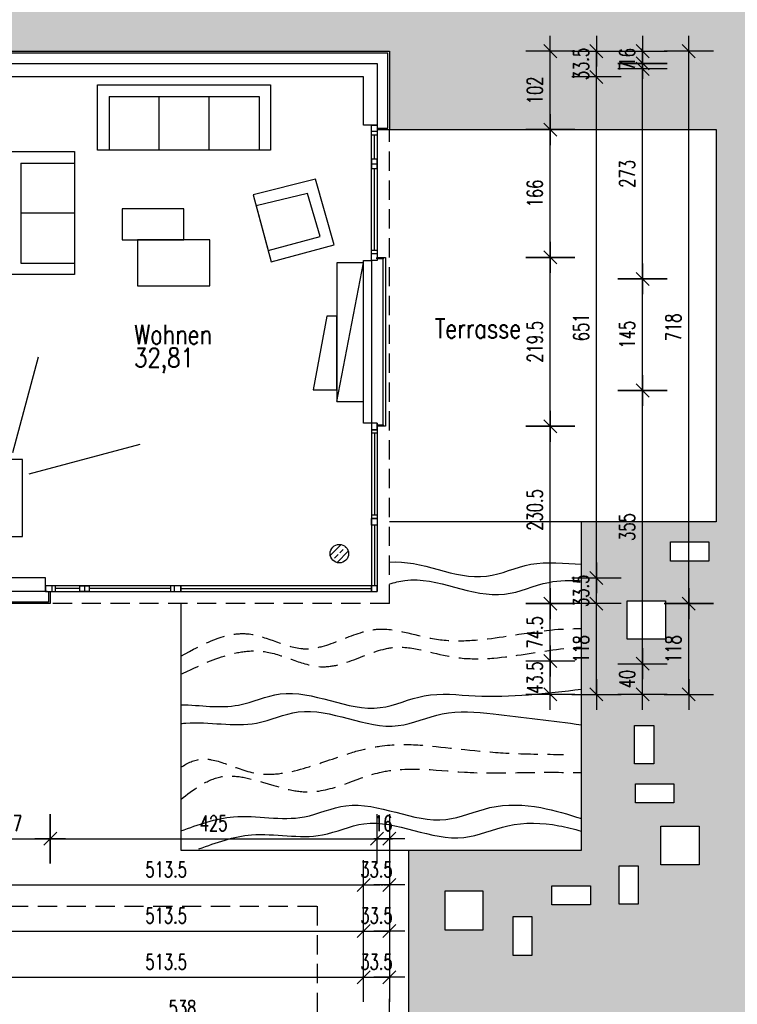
# Model space of a CAD drawing. Header units: millimetres. Extents: x -9704 to 3214, y -3659 to 2082.
# Tile 31 of 33: x 1061 to 1994, y -515 to 764. Entities that reach past the tile are written whole.
import ezdxf

# ---------------------------------------------------------------- set-up
doc = ezdxf.new("R2010")
doc.units = ezdxf.units.MM
doc.header["$LTSCALE"] = 100
doc.linetypes.add('VERDECKT', pattern=[0.0375, 0.025, -0.0125])
for name, color, linetype in [('A-Ansi-gestrich', 9, 'VERDECKT'), ('A-Ansi-Grün', 120, 'Continuous'), ('A-Einr', 171, 'Continuous'), ('A-FenTür', 2, 'Continuous'), ('A-HLS', 4, 'Continuous'), ('A-Schraffgrau', 254, 'Continuous'), ('A-Text100', 133, 'Continuous'), ('A-Wand-Beton', 53, 'Continuous'), ('A-Wand-MW', 6, 'Continuous'), ('A-Wand-VMZ', 34, 'Continuous'), ('A-Wand_Holzfassade', 41, 'Continuous'), ('A_Bem', 4, 'Continuous'), ('MASZE', 2, 'Continuous')]:
    doc.layers.add(name, color=color, linetype=linetype)
doc.styles.add('Bem100', font='romans.shx', dxfattribs={"width": 0.7})
doc.styles.add('Romans', font='Romans.shx', dxfattribs={"width": 0.7})
doc.dimstyles.new('Bem100', dxfattribs={"dimtxt": 20, "dimasz": 0.8, "dimexe": 1.25, "dimexo": 0.625, "dimgap": 10, "dimtad": 1, "dimdec": 1, "dimdsep": 46, "dimtxsty": 'Bem100', "dimblk": 'Bem100', "dimcen": 2.5, "dimse1": 1, "dimse2": 1, "dimclrd": 256, "dimadec": 0, "dimazin": 2, "dimtfac": 1, "dimtdec": 1, "dimtix": 1, "dimtmove": 2, "dimatfit": 3, "dimldrblk": 'NONE', "dimfxl": 0, "dimlwd": -1, "dimarcsym": 0})

# ---------------------------------------------------------------- blocks, each defined once
blk = doc.blocks.new('Bem100')
at = {"layer": 'MASZE', "linetype": 'Continuous'}
for p, q in [((0, -40), (0, 40)), ((-25, 0), (25, 0)), ((10.6, 10.6), (-10.6, -10.6))]:
    blk.add_line(p, q, dxfattribs=at)
blk = doc.blocks.new('*D172')
at = {"layer": 'A_Bem'}
blk.add_line((1750.8, 6.3), (1750.8, 235.2), dxfattribs=at)
at = {"layer": 'Defpoints', "color": 0}
for p in [(1536.4, 236), (1750.8, 236), (1100.5, 5.5)]:
    blk.add_point(p, dxfattribs=at)
at = {"layer": 'A_Bem', "xscale": 0.8, "yscale": 0.8, "zscale": 0.8}
for p, rotation in [((1750.8, 236), 90), ((1750.8, 5.5), 270)]:
    blk.add_blockref('Bem100', p, dxfattribs=dict(at, rotation=rotation))
at = {"layer": 'A_Bem', "color": 0, "insert": (1730.8, 127.3), "char_height": 20, "attachment_point": 5, "rotation": 90, "style": 'Bem100'}
blk.add_mtext('230.5', dxfattribs=at)
blk = doc.blocks.new('_None')
blk = doc.blocks.new('*D173')
at = {"layer": 'A_Bem'}
blk.add_line((1750.8, 236.8), (1750.8, 454.7), dxfattribs=at)
at = {"layer": 'Defpoints', "color": 0}
for p in [(1536.4, 455.5), (1750.8, 455.5), (1536.4, 236)]:
    blk.add_point(p, dxfattribs=at)
at = {"layer": 'A_Bem', "xscale": 0.8, "yscale": 0.8, "zscale": 0.8}
for p, rotation in [((1750.8, 455.5), 90), ((1750.8, 236), 270)]:
    blk.add_blockref('Bem100', p, dxfattribs=dict(at, rotation=rotation))
at = {"layer": 'A_Bem', "color": 0, "insert": (1730.8, 345.8), "char_height": 20, "attachment_point": 5, "rotation": 90, "style": 'Bem100'}
blk.add_mtext('219.5', dxfattribs=at)
blk = doc.blocks.new('*D174')
at = {"layer": 'A_Bem'}
blk.add_line((1750.8, 456.3), (1750.8, 620.7), dxfattribs=at)
at = {"layer": 'Defpoints', "color": 0}
for p in [(1541.5, 621.5), (1750.8, 621.5), (1536.4, 455.5)]:
    blk.add_point(p, dxfattribs=at)
at = {"layer": 'A_Bem', "xscale": 0.8, "yscale": 0.8, "zscale": 0.8}
for p, rotation in [((1750.8, 621.5), 90), ((1750.8, 455.5), 270)]:
    blk.add_blockref('Bem100', p, dxfattribs=dict(at, rotation=rotation))
at = {"layer": 'A_Bem', "color": 0, "insert": (1730.8, 538.5), "char_height": 20, "attachment_point": 5, "rotation": 90, "style": 'Bem100'}
blk.add_mtext('166', dxfattribs=at)
blk = doc.blocks.new('*D175')
at = {"layer": 'A_Bem'}
blk.add_line((1750.8, 622.3), (1750.8, 722.7), dxfattribs=at)
at = {"layer": 'Defpoints', "color": 0}
for p in [(1541.5, 723.5), (1750.8, 723.5), (1541.5, 621.5)]:
    blk.add_point(p, dxfattribs=at)
at = {"layer": 'A_Bem', "xscale": 0.8, "yscale": 0.8, "zscale": 0.8}
for p, rotation in [((1750.8, 723.5), 90), ((1750.8, 621.5), 270)]:
    blk.add_blockref('Bem100', p, dxfattribs=dict(at, rotation=rotation))
at = {"layer": 'A_Bem', "color": 0, "insert": (1730.8, 672.5), "char_height": 20, "attachment_point": 5, "rotation": 90, "style": 'Bem100'}
blk.add_mtext('102', dxfattribs=at)
blk = doc.blocks.new('*D176')
at = {"layer": 'A_Bem'}
for p, q in [((1810.8, 39.8), (1810.8, 40.6)), ((1810.8, 5.5), (1810.8, 39)), ((1810.8, 4.7), (1810.8, 3.9))]:
    blk.add_line(p, q, dxfattribs=at)
at = {"layer": 'Defpoints', "color": 0}
for p in [(1094.5, 39), (1810.8, 39), (1100.5, 5.5)]:
    blk.add_point(p, dxfattribs=at)
at = {"layer": 'A_Bem', "xscale": 0.8, "yscale": 0.8, "zscale": 0.8}
for p, rotation in [((1810.8, 39), 270), ((1810.8, 5.5), 90)]:
    blk.add_blockref('Bem100', p, dxfattribs=dict(at, rotation=rotation))
at = {"layer": 'A_Bem', "color": 0, "insert": (1790.8, 22.2), "char_height": 20, "attachment_point": 5, "rotation": 90, "style": 'Bem100'}
blk.add_mtext('33.5', dxfattribs=at)
blk = doc.blocks.new('*D177')
at = {"layer": 'A_Bem'}
blk.add_line((1810.8, 39.8), (1810.8, 689.2), dxfattribs=at)
at = {"layer": 'Defpoints', "color": 0}
for p in [(1508, 690), (1810.8, 690), (1094.5, 39)]:
    blk.add_point(p, dxfattribs=at)
at = {"layer": 'A_Bem', "xscale": 0.8, "yscale": 0.8, "zscale": 0.8}
for p, rotation in [((1810.8, 690), 90), ((1810.8, 39), 270)]:
    blk.add_blockref('Bem100', p, dxfattribs=dict(at, rotation=rotation))
at = {"layer": 'A_Bem', "color": 0, "insert": (1790.8, 364.5), "char_height": 20, "attachment_point": 5, "rotation": 90, "style": 'Bem100'}
blk.add_mtext('651', dxfattribs=at)
blk = doc.blocks.new('*D178')
at = {"layer": 'A_Bem'}
for p, q in [((1810.8, 724.3), (1810.8, 725.1)), ((1810.8, 690), (1810.8, 723.5)), ((1810.8, 689.2), (1810.8, 688.4))]:
    blk.add_line(p, q, dxfattribs=at)
at = {"layer": 'Defpoints', "color": 0}
for p in [(1541.5, 723.5), (1810.8, 723.5), (1508, 690)]:
    blk.add_point(p, dxfattribs=at)
at = {"layer": 'A_Bem', "xscale": 0.8, "yscale": 0.8, "zscale": 0.8}
for p, rotation in [((1810.8, 723.5), 270), ((1810.8, 690), 90)]:
    blk.add_blockref('Bem100', p, dxfattribs=dict(at, rotation=rotation))
at = {"layer": 'A_Bem', "color": 0, "insert": (1790.8, 706.8), "char_height": 20, "attachment_point": 5, "rotation": 90, "style": 'Bem100'}
blk.add_mtext('33.5', dxfattribs=at)
blk = doc.blocks.new('*D179')
at = {"layer": 'A_Bem'}
blk.add_line((1930.8, 6.3), (1930.8, 722.7), dxfattribs=at)
at = {"layer": 'Defpoints', "color": 0}
for p in [(1541.5, 723.5), (1930.8, 723.5), (1100.5, 5.5)]:
    blk.add_point(p, dxfattribs=at)
at = {"layer": 'A_Bem', "xscale": 0.8, "yscale": 0.8, "zscale": 0.8}
for p, rotation in [((1930.8, 723.5), 90), ((1930.8, 5.5), 270)]:
    blk.add_blockref('Bem100', p, dxfattribs=dict(at, rotation=rotation))
at = {"layer": 'A_Bem', "color": 0, "insert": (1910.8, 364.5), "char_height": 20, "attachment_point": 5, "rotation": 90, "style": 'Bem100'}
blk.add_mtext('718', dxfattribs=at)
blk = doc.blocks.new('*D189')
at = {"layer": 'A_Bem'}
blk.add_line((1004.3, -300), (1099.7, -300), dxfattribs=at)
at = {"layer": 'Defpoints', "color": 0}
for p in [(1100.5, 5.5), (1003.5, -112.5), (1100.5, -300)]:
    blk.add_point(p, dxfattribs=at)
at = {"layer": 'A_Bem', "xscale": 0.8, "yscale": 0.8, "zscale": 0.8, "rotation": 180}
blk.add_blockref('Bem100', (1003.5, -300), dxfattribs=at)
at = {"layer": 'A_Bem', "xscale": 0.8, "yscale": 0.8, "zscale": 0.8}
blk.add_blockref('Bem100', (1100.5, -300), dxfattribs=at)
at = {"layer": 'A_Bem', "color": 0, "insert": (1052, -280), "char_height": 20, "attachment_point": 5, "style": 'Bem100'}
blk.add_mtext('97', dxfattribs=at)
blk = doc.blocks.new('*D190')
at = {"layer": 'A_Bem'}
blk.add_line((1101.3, -300), (1524.7, -300), dxfattribs=at)
at = {"layer": 'Defpoints', "color": 0}
for p in [(1525.5, 21.5), (1100.5, 5.5), (1525.5, -300)]:
    blk.add_point(p, dxfattribs=at)
at = {"layer": 'A_Bem', "xscale": 0.8, "yscale": 0.8, "zscale": 0.8, "rotation": 180}
blk.add_blockref('Bem100', (1100.5, -300), dxfattribs=at)
at = {"layer": 'A_Bem', "xscale": 0.8, "yscale": 0.8, "zscale": 0.8}
blk.add_blockref('Bem100', (1525.5, -300), dxfattribs=at)
at = {"layer": 'A_Bem', "color": 0, "insert": (1313, -280), "char_height": 20, "attachment_point": 5, "style": 'Bem100'}
blk.add_mtext('425', dxfattribs=at)
blk = doc.blocks.new('*D191')
at = {"layer": 'A-Ansi-gestrich'}
for p, q in [((1524.7, -300), (1523.9, -300)), ((1525.5, -300), (1541.5, -300)), ((1542.3, -300), (1543.1, -300))]:
    blk.add_line(p, q, dxfattribs=at)
at = {"layer": 'Defpoints', "color": 0}
for p in [(1525.5, 21.5), (1541.5, 5.5), (1541.5, -300)]:
    blk.add_point(p, dxfattribs=at)
at = {"layer": 'A-Ansi-gestrich', "xscale": 0.8, "yscale": 0.8, "zscale": 0.8}
blk.add_blockref('Bem100', (1525.5, -300), dxfattribs=at)
at = {"layer": 'A-Ansi-gestrich', "xscale": 0.8, "yscale": 0.8, "zscale": 0.8, "rotation": 180}
blk.add_blockref('Bem100', (1541.5, -300), dxfattribs=at)
at = {"layer": 'A-Ansi-gestrich', "color": 0, "insert": (1533.5, -280), "char_height": 20, "attachment_point": 5, "style": 'Bem100'}
blk.add_mtext('16', dxfattribs=at)
blk = doc.blocks.new('*D201')
at = {"layer": 'A_Bem'}
blk.add_line((995.3, -360), (1507.2, -360), dxfattribs=at)
at = {"layer": 'Defpoints', "color": 0}
for p in [(1508, 240), (994.5, 39), (1508, -360)]:
    blk.add_point(p, dxfattribs=at)
at = {"layer": 'A_Bem', "xscale": 0.8, "yscale": 0.8, "zscale": 0.8, "rotation": 180}
blk.add_blockref('Bem100', (994.5, -360), dxfattribs=at)
at = {"layer": 'A_Bem', "xscale": 0.8, "yscale": 0.8, "zscale": 0.8}
blk.add_blockref('Bem100', (1508, -360), dxfattribs=at)
at = {"layer": 'A_Bem', "color": 0, "insert": (1251.3, -340), "char_height": 20, "attachment_point": 5, "style": 'Bem100'}
blk.add_mtext('513.5', dxfattribs=at)
blk = doc.blocks.new('*D202')
at = {"layer": 'A-Ansi-gestrich'}
for p, q in [((1507.2, -360), (1506.4, -360)), ((1508, -360), (1541.5, -360)), ((1542.3, -360), (1543.1, -360))]:
    blk.add_line(p, q, dxfattribs=at)
at = {"layer": 'Defpoints', "color": 0}
for p in [(1508, 240), (1541.5, 5.5), (1541.5, -360)]:
    blk.add_point(p, dxfattribs=at)
at = {"layer": 'A-Ansi-gestrich', "xscale": 0.8, "yscale": 0.8, "zscale": 0.8}
blk.add_blockref('Bem100', (1508, -360), dxfattribs=at)
at = {"layer": 'A-Ansi-gestrich', "xscale": 0.8, "yscale": 0.8, "zscale": 0.8, "rotation": 180}
blk.add_blockref('Bem100', (1541.5, -360), dxfattribs=at)
at = {"layer": 'A-Ansi-gestrich', "color": 0, "insert": (1524.8, -340), "char_height": 20, "attachment_point": 5, "style": 'Bem100'}
blk.add_mtext('33.5', dxfattribs=at)
blk = doc.blocks.new('*D209')
at = {"layer": 'A_Bem'}
blk.add_line((995.3, -420), (1507.2, -420), dxfattribs=at)
at = {"layer": 'Defpoints', "color": 0}
for p in [(1508, 690), (994.5, 427.5), (1508, -420)]:
    blk.add_point(p, dxfattribs=at)
at = {"layer": 'A_Bem', "xscale": 0.8, "yscale": 0.8, "zscale": 0.8, "rotation": 180}
blk.add_blockref('Bem100', (994.5, -420), dxfattribs=at)
at = {"layer": 'A_Bem', "xscale": 0.8, "yscale": 0.8, "zscale": 0.8}
blk.add_blockref('Bem100', (1508, -420), dxfattribs=at)
at = {"layer": 'A_Bem', "color": 0, "insert": (1251.3, -400), "char_height": 20, "attachment_point": 5, "style": 'Bem100'}
blk.add_mtext('513.5', dxfattribs=at)
blk = doc.blocks.new('*D210')
at = {"layer": 'A_Bem'}
for p, q in [((1507.2, -420), (1506.4, -420)), ((1508, -420), (1541.5, -420)), ((1542.3, -420), (1543.1, -420))]:
    blk.add_line(p, q, dxfattribs=at)
at = {"layer": 'Defpoints', "color": 0}
for p in [(1541.5, 723.5), (1508, 690), (1541.5, -420)]:
    blk.add_point(p, dxfattribs=at)
at = {"layer": 'A_Bem', "xscale": 0.8, "yscale": 0.8, "zscale": 0.8}
blk.add_blockref('Bem100', (1508, -420), dxfattribs=at)
at = {"layer": 'A_Bem', "xscale": 0.8, "yscale": 0.8, "zscale": 0.8, "rotation": 180}
blk.add_blockref('Bem100', (1541.5, -420), dxfattribs=at)
at = {"layer": 'A_Bem', "color": 0, "insert": (1524.8, -400), "char_height": 20, "attachment_point": 5, "style": 'Bem100'}
blk.add_mtext('33.5', dxfattribs=at)
blk = doc.blocks.new('*D212')
at = {"layer": 'A_Bem'}
blk.add_line((971.8, 860.8), (1540.7, 860.8), dxfattribs=at)
at = {"layer": 'Defpoints', "color": 0}
for p in [(1541.5, 860.8), (1541.5, 723.5), (971, 707.5)]:
    blk.add_point(p, dxfattribs=at)
at = {"layer": 'A_Bem', "xscale": 0.8, "yscale": 0.8, "zscale": 0.8, "rotation": 180}
blk.add_blockref('Bem100', (971, 860.8), dxfattribs=at)
at = {"layer": 'A_Bem', "xscale": 0.8, "yscale": 0.8, "zscale": 0.8}
blk.add_blockref('Bem100', (1541.5, 860.8), dxfattribs=at)
at = {"layer": 'A_Bem', "color": 0, "insert": (1256.3, 880.8), "char_height": 20, "attachment_point": 5, "style": 'Bem100'}
blk.add_mtext('570.5', dxfattribs=at)
blk = doc.blocks.new('*D226')
at = {"layer": 'A_Bem'}
blk.add_line((995.3, -480), (1507.2, -480), dxfattribs=at)
at = {"layer": 'Defpoints', "color": 0}
for p in [(994.5, 690), (1508, 690), (1508, -480)]:
    blk.add_point(p, dxfattribs=at)
at = {"layer": 'A_Bem', "xscale": 0.8, "yscale": 0.8, "zscale": 0.8, "rotation": 180}
blk.add_blockref('Bem100', (994.5, -480), dxfattribs=at)
at = {"layer": 'A_Bem', "xscale": 0.8, "yscale": 0.8, "zscale": 0.8}
blk.add_blockref('Bem100', (1508, -480), dxfattribs=at)
at = {"layer": 'A_Bem', "color": 0, "insert": (1251.3, -460), "char_height": 20, "attachment_point": 5, "style": 'Bem100'}
blk.add_mtext('513.5', dxfattribs=at)
blk = doc.blocks.new('*D227')
at = {"layer": 'A_Bem'}
for p, q in [((1507.2, -480), (1506.4, -480)), ((1508, -480), (1541.5, -480)), ((1542.3, -480), (1543.1, -480))]:
    blk.add_line(p, q, dxfattribs=at)
at = {"layer": 'Defpoints', "color": 0}
for p in [(1541.5, 723.5), (1508, 690), (1541.5, -480)]:
    blk.add_point(p, dxfattribs=at)
at = {"layer": 'A_Bem', "xscale": 0.8, "yscale": 0.8, "zscale": 0.8}
blk.add_blockref('Bem100', (1508, -480), dxfattribs=at)
at = {"layer": 'A_Bem', "xscale": 0.8, "yscale": 0.8, "zscale": 0.8, "rotation": 180}
blk.add_blockref('Bem100', (1541.5, -480), dxfattribs=at)
at = {"layer": 'A_Bem', "color": 0, "insert": (1524.8, -460), "char_height": 20, "attachment_point": 5, "style": 'Bem100'}
blk.add_mtext('33.5', dxfattribs=at)
blk = doc.blocks.new('*D231')
at = {"layer": 'A_Bem'}
blk.add_line((1004.3, -540), (1540.7, -540), dxfattribs=at)
at = {"layer": 'Defpoints', "color": 0}
for p in [(1541.5, 5.5), (1003.5, -112.5), (1541.5, -540)]:
    blk.add_point(p, dxfattribs=at)
at = {"layer": 'A_Bem', "xscale": 0.8, "yscale": 0.8, "zscale": 0.8, "rotation": 180}
blk.add_blockref('Bem100', (1003.5, -540), dxfattribs=at)
at = {"layer": 'A_Bem', "xscale": 0.8, "yscale": 0.8, "zscale": 0.8}
blk.add_blockref('Bem100', (1541.5, -540), dxfattribs=at)
at = {"layer": 'A_Bem', "color": 0, "insert": (1272.5, -520), "char_height": 20, "attachment_point": 5, "style": 'Bem100'}
blk.add_mtext('538', dxfattribs=at)
blk = doc.blocks.new('*D232')
at = {"layer": 'A_Bem'}
blk.add_line((790.3, 920.8), (1540.7, 920.8), dxfattribs=at)
at = {"layer": 'Defpoints', "color": 0}
for p in [(1541.5, 920.8), (1541.5, 723.5), (789.5, 707.5)]:
    blk.add_point(p, dxfattribs=at)
at = {"layer": 'A_Bem', "xscale": 0.8, "yscale": 0.8, "zscale": 0.8, "rotation": 180}
blk.add_blockref('Bem100', (789.5, 920.8), dxfattribs=at)
at = {"layer": 'A_Bem', "xscale": 0.8, "yscale": 0.8, "zscale": 0.8}
blk.add_blockref('Bem100', (1541.5, 920.8), dxfattribs=at)
at = {"layer": 'A_Bem', "color": 0, "insert": (1165.5, 940.8), "char_height": 20, "attachment_point": 5, "style": 'Bem100'}
blk.add_mtext('752', dxfattribs=at)
blk = doc.blocks.new('*D246')
at = {"layer": 'A_Bem'}
blk.add_line((1870.8, -71.7), (1870.8, 281.7), dxfattribs=at)
at = {"layer": 'Defpoints', "color": 0}
for p in [(763.5, 282.5), (1870.8, 282.5), (752, -72.5)]:
    blk.add_point(p, dxfattribs=at)
at = {"layer": 'A_Bem', "xscale": 0.8, "yscale": 0.8, "zscale": 0.8}
for p, rotation in [((1870.8, 282.5), 90), ((1870.8, -72.5), 270)]:
    blk.add_blockref('Bem100', p, dxfattribs=dict(at, rotation=rotation))
at = {"layer": 'A_Bem', "color": 0, "insert": (1850.8, 105), "char_height": 20, "attachment_point": 5, "rotation": 90, "style": 'Bem100'}
blk.add_mtext('355', dxfattribs=at)
blk = doc.blocks.new('*D247')
at = {"layer": 'A_Bem'}
blk.add_line((1870.8, 283.3), (1870.8, 426.7), dxfattribs=at)
at = {"layer": 'Defpoints', "color": 0}
for p in [(783.5, 427.5), (1870.8, 427.5), (763.5, 282.5)]:
    blk.add_point(p, dxfattribs=at)
at = {"layer": 'A_Bem', "xscale": 0.8, "yscale": 0.8, "zscale": 0.8}
for p, rotation in [((1870.8, 427.5), 90), ((1870.8, 282.5), 270)]:
    blk.add_blockref('Bem100', p, dxfattribs=dict(at, rotation=rotation))
at = {"layer": 'A_Bem', "color": 0, "insert": (1850.8, 355), "char_height": 20, "attachment_point": 5, "rotation": 90, "style": 'Bem100'}
blk.add_mtext('145', dxfattribs=at)
blk = doc.blocks.new('*D248')
at = {"layer": 'A_Bem'}
blk.add_line((1870.8, 428.3), (1870.8, 699.7), dxfattribs=at)
at = {"layer": 'Defpoints', "color": 0}
for p in [(791.5, 700.5), (1870.8, 700.5), (783.5, 427.5)]:
    blk.add_point(p, dxfattribs=at)
at = {"layer": 'A_Bem', "xscale": 0.8, "yscale": 0.8, "zscale": 0.8}
for p, rotation in [((1870.8, 700.5), 90), ((1870.8, 427.5), 270)]:
    blk.add_blockref('Bem100', p, dxfattribs=dict(at, rotation=rotation))
at = {"layer": 'A_Bem', "color": 0, "insert": (1850.8, 564), "char_height": 20, "attachment_point": 5, "rotation": 90, "style": 'Bem100'}
blk.add_mtext('273', dxfattribs=at)
blk = doc.blocks.new('*D249')
at = {"layer": 'A_Bem'}
for p, q in [((1870.8, 708.3), (1870.8, 709.1)), ((1870.8, 700.5), (1870.8, 707.5)), ((1870.8, 699.7), (1870.8, 698.9))]:
    blk.add_line(p, q, dxfattribs=at)
at = {"layer": 'Defpoints', "color": 0}
for p in [(791.5, 707.5), (1870.8, 707.5), (791.5, 700.5)]:
    blk.add_point(p, dxfattribs=at)
at = {"layer": 'A_Bem', "xscale": 0.8, "yscale": 0.8, "zscale": 0.8}
for p, rotation in [((1870.8, 707.5), 270), ((1870.8, 700.5), 90)]:
    blk.add_blockref('Bem100', p, dxfattribs=dict(at, rotation=rotation))
at = {"layer": 'A_Bem', "color": 0, "insert": (1850.8, 704), "char_height": 20, "attachment_point": 5, "rotation": 90, "style": 'Bem100'}
blk.add_mtext('7', dxfattribs=at)
blk = doc.blocks.new('*D250')
at = {"layer": 'A_Bem'}
for p, q in [((1870.8, 724.3), (1870.8, 725.1)), ((1870.8, 707.5), (1870.8, 723.5)), ((1870.8, 706.7), (1870.8, 705.9))]:
    blk.add_line(p, q, dxfattribs=at)
at = {"layer": 'Defpoints', "color": 0}
for p in [(971, 723.5), (1870.8, 723.5), (791.5, 707.5)]:
    blk.add_point(p, dxfattribs=at)
at = {"layer": 'A_Bem', "xscale": 0.8, "yscale": 0.8, "zscale": 0.8}
for p, rotation in [((1870.8, 723.5), 270), ((1870.8, 707.5), 90)]:
    blk.add_blockref('Bem100', p, dxfattribs=dict(at, rotation=rotation))
at = {"layer": 'A_Bem', "color": 0, "insert": (1850.8, 715.5), "char_height": 20, "attachment_point": 5, "rotation": 90, "style": 'Bem100'}
blk.add_mtext('16', dxfattribs=at)
blk = doc.blocks.new('*D251')
at = {"layer": 'A_Bem'}
for p, q in [((1750.8, -68.2), (1750.8, -67.4)), ((1750.8, -112.5), (1750.8, -69)), ((1750.8, -113.3), (1750.8, -114.1))]:
    blk.add_line(p, q, dxfattribs=at)
at = {"layer": 'Defpoints', "color": 0}
for p in [(1003.5, -69), (1750.8, -69), (1003.5, -112.5)]:
    blk.add_point(p, dxfattribs=at)
at = {"layer": 'A_Bem', "xscale": 0.8, "yscale": 0.8, "zscale": 0.8}
for p, rotation in [((1750.8, -69), 270), ((1750.8, -112.5), 90)]:
    blk.add_blockref('Bem100', p, dxfattribs=dict(at, rotation=rotation))
at = {"layer": 'A_Bem', "color": 0, "insert": (1730.8, -90.8), "char_height": 20, "attachment_point": 5, "rotation": 90, "style": 'Bem100'}
blk.add_mtext('43.5', dxfattribs=at)
blk = doc.blocks.new('*D252')
at = {"layer": 'A_Bem'}
blk.add_line((1750.8, -68.2), (1750.8, 4.7), dxfattribs=at)
at = {"layer": 'Defpoints', "color": 0}
for p in [(1100.5, 5.5), (1750.8, 5.5), (1003.5, -69)]:
    blk.add_point(p, dxfattribs=at)
at = {"layer": 'A_Bem', "xscale": 0.8, "yscale": 0.8, "zscale": 0.8}
for p, rotation in [((1750.8, 5.5), 90), ((1750.8, -69), 270)]:
    blk.add_blockref('Bem100', p, dxfattribs=dict(at, rotation=rotation))
at = {"layer": 'A_Bem', "color": 0, "insert": (1730.8, -31.8), "char_height": 20, "attachment_point": 5, "rotation": 90, "style": 'Bem100'}
blk.add_mtext('74.5', dxfattribs=at)
blk = doc.blocks.new('*D253')
at = {"layer": 'A_Bem'}
blk.add_line((1810.8, -111.7), (1810.8, 4.7), dxfattribs=at)
at = {"layer": 'Defpoints', "color": 0}
for p in [(1100.5, 5.5), (1810.8, 5.5), (1003.5, -112.5)]:
    blk.add_point(p, dxfattribs=at)
at = {"layer": 'A_Bem', "xscale": 0.8, "yscale": 0.8, "zscale": 0.8}
for p, rotation in [((1810.8, 5.5), 90), ((1810.8, -112.5), 270)]:
    blk.add_blockref('Bem100', p, dxfattribs=dict(at, rotation=rotation))
at = {"layer": 'A_Bem', "color": 0, "insert": (1790.8, -53.5), "char_height": 20, "attachment_point": 5, "rotation": 90, "style": 'Bem100'}
blk.add_mtext('118', dxfattribs=at)
blk = doc.blocks.new('*D254')
at = {"layer": 'A_Bem'}
for p, q in [((1870.8, -71.7), (1870.8, -70.9)), ((1870.8, -112.5), (1870.8, -72.5)), ((1870.8, -113.3), (1870.8, -114.1))]:
    blk.add_line(p, q, dxfattribs=at)
at = {"layer": 'Defpoints', "color": 0}
for p in [(870.3, -72.5), (1870.8, -72.5), (737, -112.5)]:
    blk.add_point(p, dxfattribs=at)
at = {"layer": 'A_Bem', "xscale": 0.8, "yscale": 0.8, "zscale": 0.8}
for p, rotation in [((1870.8, -72.5), 270), ((1870.8, -112.5), 90)]:
    blk.add_blockref('Bem100', p, dxfattribs=dict(at, rotation=rotation))
at = {"layer": 'A_Bem', "color": 0, "insert": (1850.8, -92.5), "char_height": 20, "attachment_point": 5, "rotation": 90, "style": 'Bem100'}
blk.add_mtext('40', dxfattribs=at)
blk = doc.blocks.new('*D255')
at = {"layer": 'A_Bem'}
blk.add_line((1930.8, -111.7), (1930.8, 4.7), dxfattribs=at)
at = {"layer": 'Defpoints', "color": 0}
for p in [(1003.5, 5.5), (1930.8, 5.5), (1003.5, -112.5)]:
    blk.add_point(p, dxfattribs=at)
at = {"layer": 'A_Bem', "xscale": 0.8, "yscale": 0.8, "zscale": 0.8}
for p, rotation in [((1930.8, 5.5), 90), ((1930.8, -112.5), 270)]:
    blk.add_blockref('Bem100', p, dxfattribs=dict(at, rotation=rotation))
at = {"layer": 'A_Bem', "color": 0, "insert": (1910.8, -53.5), "char_height": 20, "attachment_point": 5, "rotation": 90, "style": 'Bem100'}
blk.add_mtext('118', dxfattribs=at)

msp = doc.modelspace()

# ---------------------------------------------------------------- hatches: boundary and pattern name
at = {"layer": 'A-Schraffgrau'}
h = msp.add_hatch(dxfattribs=at)
h.set_pattern_fill('AR-CONC,_O', color=256, scale=0.5)
h.set_pattern_definition([(50, (0, 0), (91.0923, -7.9695), [9.525, -104.775]), (355, (0, 0), (-17.6214, 95.5283), [7.62, -83.82]), (100.451, (7.59, -0.66), (73.4713, 87.5583), [8.095, -89.045]), (46.1842, (0, 25.4), (135.5395, -21.021), [14.2875, -157.1625]), (96.6356, (11.3, 23.65), (118.702, 123.713), [12.1425, -133.5675]), (351.184, (0, 25.4), (118.7023, 123.7126), [11.43, -125.73]), (21, (12.7, 19.05), (75.8074, -51.1328), [9.525, -104.775]), (326, (12.7, 19.05), (30.901, 92.094), [7.62, -83.82]), (71.4514, (19.02, 14.79), (106.7082, 40.9614), [8.095, -89.045]), (37.5, (0, 0), (1.5443, 42.27752), [0, -82.804, 0, -85.09, 0, -84.1375]), (7.5, (0, 0), (33.40983, 50.0903), [0, -48.514, 0, -80.899, 0, -32.0675]), (327.5, (-28.32, 0), (67.7953, -2.86437), [0, -31.75, 0, -99.06, 0, -131.445]), (317.5, (-41.02, 0), (74.0646, 12.7132), [0, -41.275, 0, -65.786, 0, -93.345])])
h.paths.add_polyline_path([(2907.28, -164.06, -0.5359962), (2213.81, 296.99, -0.2283815), (2402.27, 688.07), (1077.56, 1306.54, -0.0051922), (1077.66, 1296.15, -0.1679014), (971, 987.47), (971, 834.46), (994.5, 823.5), (994.5, 723.5), (1541.5, 723.5), (1541.5, 621.5), (1966.5, 621.5), (1966.5, 111.75), (1791.5, 111.75), (1791.5, -314.86), (1566.5, -314.86), (1566.5, -954.21), (1605.96, -971.3), (1591.65, -1004.33), (967.5, -734), (967.5, -518.31), (967.5, -314.62), (967.5, -237.5), (943.5, -237.5), (-52.5, -237.5), (-52.5, 200.5), (-496.04, 200.5), (-496.04, 672.94), (-894.82, 858.9), (-1243.81, 110.48), (-717.09, -117.66), (1104.39, -906.6), (2177.09, -1371.22), (2316.57, -1431.63)])
h.paths.add_polyline_path([(1944.35, -333.71), (1894.35, -333.71), (1894.35, -283.71), (1944.35, -283.71)], flags=16)
h.paths.add_polyline_path([(1911.36, -253.51), (1861.36, -253.51), (1861.36, -228.51), (1911.36, -228.51)], flags=16)
h.paths.add_polyline_path([(1885.33, -202.65), (1860.33, -202.65), (1860.33, -152.65), (1885.33, -152.65)], flags=16)
h.paths.add_polyline_path([(1865.19, -335.01), (1865.19, -385.01), (1840.19, -385.01), (1840.19, -335.01)], flags=16)
h.paths.add_polyline_path([(1900.54, -40.62), (1850.54, -40.62), (1850.54, 9.38), (1900.54, 9.38)], flags=16)
h.paths.add_polyline_path([(1802.9, -361.04), (1802.9, -386.04), (1752.9, -386.04), (1752.9, -361.04)], flags=16)
h.paths.add_polyline_path([(1956.87, 60.89), (1906.87, 60.89), (1906.87, 85.89), (1956.87, 85.89)], flags=16)
h.paths.add_polyline_path([(1727.06, -401.34), (1727.06, -451.34), (1702.06, -451.34), (1702.06, -401.34)], flags=16)
h.paths.add_polyline_path([(1663.46, -368.24), (1663.46, -418.24), (1613.46, -418.24), (1613.46, -368.24)], flags=16)
h.paths.add_polyline_path([(3143.19, 342.15), (2402.27, 688.07, 0.2283815), (2213.81, 296.99, 0.5359962), (2907.28, -164.06)])
h.paths.add_polyline_path([(2688.81, 296.99, -1), (2738.81, 296.99, -1)], flags=17)
h.paths.add_polyline_path([(-750.82, 701.56), (-709.13, 682.12), (-721.81, 654.93), (-763.5, 674.37)], flags=24)
h.paths.add_polyline_path([(2688.53, 334.58), (2933.77, 334.58), (2933.77, 391.72), (2688.53, 391.72)], flags=24)
at = {"layer": 'A-Wand-Beton'}
h = msp.add_hatch(dxfattribs=at)
h.set_pattern_fill('ANSI33', color=256, scale=2, style=0)
h.set_pattern_definition([(45, (-9.122, 13.173), (-8.98026, 8.98026), []), (45, (-0.142, 13.173), (-8.98026, 8.98026), [6.35, -3.175])])
h.paths.add_polyline_path([(1488.5, 70.5, 1), (1464.5, 70.5, 1)])

# ---------------------------------------------------------------- linework, layer by layer
at = {"layer": 'A-Ansi-gestrich', "ltscale": 10}
for p, q in [((1541.5, 5.5), (1541.5, 621.5)), ((1541.5, 5.5), (1100.5, 5.5)), ((1009.5, -387.73), (1447.43, -387.73)), ((1447.43, -387.73), (1447.43, -902.64))]:
    msp.add_line(p, q, dxfattribs=at)
at = {"layer": 'A-Ansi-Grün'}
msp.add_line((1566.5, -314.86), (1566.5, -954.21), dxfattribs=at)
for points in [[(1541.5, 621.5), (1966.5, 621.5), (1966.5, 111.75), (1791.5, 111.75)], [(1270.5, 5.5), (1270.5, 5.5), (1270.5, -314.86), (1791.5, -314.86), (1791.5, 111.75), (1541.5, 111.75)]]:
    msp.add_lwpolyline(points, dxfattribs=at)
for points in [[(1956.87, 85.89), (1956.87, 60.89), (1906.87, 60.89), (1906.87, 85.89)], [(1850.54, 9.38), (1900.54, 9.38), (1900.54, -40.62), (1850.54, -40.62)], [(1860.33, -152.65), (1885.33, -152.65), (1885.33, -202.65), (1860.33, -202.65)], [(1911.36, -228.51), (1911.36, -253.51), (1861.36, -253.51), (1861.36, -228.51)], [(1894.35, -283.71), (1944.35, -283.71), (1944.35, -333.71), (1894.35, -333.71)], [(1840.19, -335.01), (1865.19, -335.01), (1865.19, -385.01), (1840.19, -385.01)], [(1613.46, -418.24), (1663.46, -418.24), (1663.46, -368.24), (1613.46, -368.24)], [(1752.9, -386.04), (1752.9, -361.04), (1802.9, -361.04), (1802.9, -386.04)], [(1702.06, -451.34), (1727.06, -451.34), (1727.06, -401.34), (1702.06, -401.34)]]:
    msp.add_lwpolyline(points, close=True, dxfattribs=at)
at = {"layer": 'A-Einr'}
for p, q in [((1177.16, 664.64), (1372.16, 664.64)), ((1177.16, 664.64), (1177.16, 594.64)), ((1242.16, 594.64), (1242.16, 664.64)), ((1307.16, 594.64), (1307.16, 664.64)), ((1372.16, 664.64), (1372.16, 594.64)), ((1372.16, 594.64), (1177.16, 594.64)), ((1062.14, 578.1), (1132.14, 578.1)), ((1062.14, 578.1), (1062.14, 448.1)), ((1132.14, 578.1), (1132.14, 448.1)), ((1132.14, 513.1), (1062.14, 513.1)), ((1062.14, 448.1), (1132.14, 448.1)), ((1062.14, 448.1), (1132.14, 448.1)), ((1473, 268.25), (1508, 448.25))]:
    msp.add_line(p, q, dxfattribs=at)
for points in [[(1387.16, 679.64), (1387.16, 594.64), (1162.16, 594.64), (1162.16, 679.64)], [(1047.14, 593.1), (1132.14, 593.1), (1132.14, 433.1), (1047.14, 433.1)], [(1445.56, 557.04), (1364.46, 536.77), (1387.75, 449.84), (1469.85, 471.84)], [(1434.95, 538.67), (1368.34, 522.28), (1383.87, 464.33), (1451.48, 482.45)], [(1274.08, 478.48), (1274.08, 518.48), (1194.08, 518.48), (1194.08, 478.48)], [(1308.08, 418.48), (1308.08, 478.48), (1214.08, 478.48), (1214.08, 418.48)], [(1473, 268.25), (1508, 268.25), (1508, 448.25), (1473, 448.25)], [(1442.35, 283.25), (1473, 283.25), (1473, 378.96), (1460.18, 378.96)]]:
    msp.add_lwpolyline(points, close=True, dxfattribs=at)
at = {"layer": 'A-FenTür'}
for p, q in [((1525.5, 619), (1518.5, 619)), ((1525.5, 619), (1518.5, 619)), ((1525.5, 614.5), (1518.5, 614.5)), ((1522, 583), (1522, 614.5)), ((1518.5, 577), (1525.5, 577)), ((1522, 464.5), (1522, 571)), ((1525.5, 464.5), (1518.5, 464.5)), ((1525.5, 460), (1518.5, 460)), ((1051.93, 202.08), (1085.26, 326.48)), ((1518.5, 240), (1518.5, 28.5)), ((1525.5, 231.5), (1518.5, 231.5)), ((1525.5, 240), (1525.5, 21.5)), ((1525.5, 227), (1518.5, 227)), ((1522, 227), (1522, 120.5)), ((1073.22, 174.19), (1217.57, 212.86)), ((1525.5, 120.5), (1518.5, 120.5)), ((1525.5, 116), (1518.5, 116)), ((1522, 107.5), (1522, 28.5)), ((1270.5, 28.5), (1094.5, 28.5)), ((1103, 21.5), (1103, 28.5)), ((1103, 21.5), (1103, 28.5)), ((1107.5, 21.5), (1107.5, 28.5)), ((1145, 28.5), (1145, 21.5)), ((1257.5, 21.5), (1257.5, 28.5)), ((1262, 21.5), (1262, 28.5)), ((1139, 25), (1107.5, 25)), ((1257.5, 25), (1151, 25)), ((1270.5, 25), (1518.5, 25))]:
    msp.add_line(p, q, dxfattribs=at)
for points in [[(1518.5, 451.5), (1518.5, 627.5), (1525.5, 627.5), (1525.5, 451.5)], [(1525.5, 571), (1525.5, 583), (1518.5, 583), (1518.5, 571)], [(1518.5, 231.5), (1525.5, 231.5), (1525.5, 240), (1518.5, 240)], [(1518.5, 116), (1525.5, 116), (1525.5, 107.5), (1518.5, 107.5)], [(1270.5, 28.5), (1094.5, 28.5), (1094.5, 21.5), (1270.5, 21.5)], [(1151, 21.5), (1139, 21.5), (1139, 28.5), (1151, 28.5)], [(1270.5, 21.5), (1518.5, 21.5), (1518.5, 28.5), (1270.5, 28.5)], [(1518.5, 21.5), (1525.5, 21.5), (1525.5, 28.5), (1518.5, 28.5)]]:
    msp.add_lwpolyline(points, close=True, dxfattribs=at)
at = {"layer": 'A-HLS'}
msp.add_lwpolyline([(994.5, 92.75), (1064.5, 92.75), (1064.5, 192.75), (994.5, 192.75)], close=True, dxfattribs=at)
at = {"layer": 'A-Schraffgrau'}
for points, knots in [([(1541.5, 59.53), (1582.96, 63.19), (1646.95, 23.6), (1726.84, 63.36), (1769.27, 57.77), (1791.49, 56.63), (1791.5, 56.63)], [222.3875203, 222.3875203, 222.3875203, 222.3875203, 350.0178419, 409.3596488, 475.4952643, 475.5343761, 475.5343761, 475.5343761, 475.5343761]), ([(1541.5, 31.09), (1548.12, 33.09), (1596.84, 45.83), (1669.26, -0.09), (1742.92, 35.86), (1777.1, 36.19), (1791.5, 35.3)], [198.1323715, 198.1323715, 198.1323715, 198.1323715, 218.7815984, 350.0178419, 409.3596488, 452.2586294, 452.2586294, 452.2586294, 452.2586294]), ([(1270.5, -125.78), (1295.52, -126.31), (1340.12, -134.28), (1422.86, -93.91), (1507.36, -147.85), (1588.38, -107.53), (1677.7, -119.29), (1745.55, -111.12), (1791.5, -105.58)], [87.9191489, 87.9191489, 87.9191489, 87.9191489, 162.8716436, 218.7815984, 350.0178419, 409.3596488, 475.4952643, 614.2623846, 614.2623846, 614.2623846, 614.2623846]), ([(1270.5, -150.32), (1272.61, -150.04), (1304.98, -146.59), (1358.13, -160.35), (1446.3, -117.39), (1530.81, -170.98), (1611.8, -131.45), (1693.54, -138.93), (1753.39, -146.86), (1791.5, -151.91)], [64.3127539, 64.3127539, 64.3127539, 64.3127539, 70.7400908, 162.8716436, 218.7815984, 350.0178419, 409.3596488, 475.4952643, 591.4314352, 591.4314352, 591.4314352, 591.4314352]), ([(1293.93, -313.29), (1316.45, -305.09), (1368.28, -286.21), (1443.57, -305.67), (1531.71, -262.78), (1616.33, -315.91), (1697.08, -277.44), (1750.52, -279.44), (1781.74, -287.35), (1791.5, -290.14)], [0, 0, 0, 0, 70.7400908, 162.8716436, 218.7815984, 350.0178419, 409.3596488, 475.4952643, 505.9450625, 505.9450625, 505.9450625, 505.9450625])]:
    msp.add_open_spline(points, degree=3, knots=knots, dxfattribs=at)
at = {"layer": 'A-Schraffgrau', "linetype": 'VERDECKT', "ltscale": 10}
for points, knots in [([(1270.5, -62.8), (1299.91, -46.56), (1352.66, -17.44), (1438.44, -72.33), (1516.66, -12.69), (1627.35, -57.52), (1716.63, -28.45), (1781.39, -26.88), (1791.5, -26.9)], [0, 0, 0, 0, 93.2644717, 167.277381, 264.7738833, 338.5654384, 502.5390232, 532.8714183, 532.8714183, 532.8714183, 532.8714183]), ([(1270.5, -86.24), (1307.89, -68.43), (1369.17, -39.24), (1461.77, -94.86), (1540.12, -36.32), (1650.78, -80.84), (1732.26, -54.41), (1789.2, -50.98), (1791.5, -50.86)], [0, 0, 0, 0, 115.7758894, 189.7887986, 287.285301, 361.0768561, 525.0504408, 531.9452328, 531.9452328, 531.9452328, 531.9452328]), ([(1270.5, -207.09), (1279.12, -201.41), (1309.54, -187.23), (1377.12, -235.9), (1510.77, -173.69), (1594.31, -178.22), (1682.53, -189.76), (1745.05, -190.24), (1768.06, -190.42)], [27.6487637, 27.6487637, 27.6487637, 27.6487637, 57.7616025, 131.7745117, 229.2710141, 347.1336669, 465.5962052, 534.5826289, 534.5826289, 534.5826289, 534.5826289])]:
    msp.add_open_spline(points, degree=3, knots=knots, dxfattribs=at)
msp.add_spline([(1270.5, -248.81), (1320.52, -219.93), (1434.73, -239.09), (1528.9, -213.85), (1646.77, -213.85), (1722.51, -213.85), (1791.5, -213.85)], degree=3, dxfattribs=at)
at = {"layer": 'A-Schraffgrau'}
msp.add_spline([(1270.5, -289.86), (1338.83, -271.55), (1430.96, -271.55), (1484.97, -257.08), (1614.98, -274.95), (1672.3, -259.59), (1738.44, -259.59), (1791.5, -273.81)], degree=3, dxfattribs=at)
at = {"layer": 'A-Wand-MW'}
for p, q in [((1094.5, 39), (994.5, 39)), ((1094.5, 21.5), (1094.5, 39)), ((1096.5, 21.5), (988.5, 21.5))]:
    msp.add_line(p, q, dxfattribs=at)
for points in [[(994.5, 427.5), (977, 427.5), (977, 707.5), (1525.5, 707.5), (1525.5, 627.5), (1508, 627.5), (1508, 690), (994.5, 690)], [(1508, 451.5), (1518.5, 451.5), (1518.5, 240), (1508, 240)]]:
    msp.add_lwpolyline(points, close=True, dxfattribs=at)
msp.add_circle((1476.5, 70.5), 12, dxfattribs=at)
at = {"layer": 'A-Wand-VMZ'}
for p, q in [((971, 723.5), (1541.5, 723.5)), ((973, 721.5), (1539.5, 721.5)), ((1539.5, 623.5), (1539.5, 721.5)), ((1541.5, 723.5), (1541.5, 621.5)), ((1525.5, 623.5), (1539.5, 623.5)), ((1525.5, 621.5), (1541.5, 621.5)), ((1098.5, 21.5), (1098.5, 7.5)), ((1100.5, 21.5), (1100.5, 5.5)), ((1098.5, 7.5), (995.5, 7.5)), ((1100.5, 5.5), (995.5, 5.5))]:
    msp.add_line(p, q, dxfattribs=at)
at = {"layer": 'A-Wand_Holzfassade'}
for points in [[(1533.38, 453.5), (1525.25, 453.5), (1525.25, 455.5), (1533.38, 455.5)], [(1533.38, 455.5), (1536.38, 455.5), (1536.38, 236), (1533.38, 236)], [(1533.38, 236), (1525.5, 236), (1525.5, 238), (1533.38, 238)]]:
    msp.add_lwpolyline(points, close=True, dxfattribs=at)

# ---------------------------------------------------------------- texts
at = {"layer": 'A-Text100', "ltscale": 80, "style": 'Romans', "width": 0.8}
for s, p in [('Terrasse', (1600.58, 350.56)), ('Wohnen', (1209.85, 342.74)), ('32,81', (1209.85, 312.74))]:
    msp.add_text(s, height=25, rotation=360, dxfattribs=at).set_placement(p)

# ---------------------------------------------------------------- dimensions: what is measured, and where the dimension line sits
at = {"layer": 'A-Ansi-gestrich', "ltscale": 10}
for base, p1, picture, middle in [((1541.5, -360), (1508, 240), '*D202', (1524.75, -340)), ((1541.5, -300), (1525.5, 21.5), '*D191', (1533.5, -280))]:
    dim = msp.add_linear_dim(base=base, p1=p1, p2=(1541.5, 5.5), dimstyle='Bem100', dxfattribs=at)
    dim.commit()
    dim.dimension.update_dxf_attribs({"geometry": picture, "text_midpoint": middle})
at = {"layer": 'A_Bem'}
for base, p1, p2, picture, middle in [((1541.5, 920.76), (789.5, 707.5), (1541.5, 723.5), '*D232', (1165.5, 940.76)), ((1541.5, 860.76), (971, 707.5), (1541.5, 723.5), '*D212', (1256.25, 880.76)), ((1541.5, -420), (1508, 690), (1541.5, 723.5), '*D210', (1524.75, -400)), ((1541.5, -480), (1508, 690), (1541.5, 723.5), '*D227', (1524.75, -460)), ((1508, -420), (994.5, 427.5), (1508, 690), '*D209', (1251.25, -400)), ((1508, -480), (994.5, 690), (1508, 690), '*D226', (1251.25, -460)), ((1508, -360), (994.5, 39), (1508, 240), '*D201', (1251.25, -340)), ((1525.5, -300), (1100.5, 5.5), (1525.5, 21.5), '*D190', (1313, -280)), ((1100.5, -300), (1003.5, -112.5), (1100.5, 5.5), '*D189', (1052, -280)), ((1541.5, -540), (1003.5, -112.5), (1541.5, 5.5), '*D231', (1272.5, -520))]:
    dim = msp.add_linear_dim(base=base, p1=p1, p2=p2, dimstyle='Bem100', dxfattribs=at)
    dim.commit()
    dim.dimension.update_dxf_attribs({"geometry": picture, "text_midpoint": middle})
for base, p1, p2, picture, middle in [((1870.84, 723.5), (791.5, 707.5), (971, 723.5), '*D250', (1850.84, 715.5)), ((1930.84, 723.5), (1100.5, 5.5), (1541.5, 723.5), '*D179', (1910.84, 364.5)), ((1810.84, 723.5), (1508, 690), (1541.5, 723.5), '*D178', (1790.84, 706.75)), ((1750.84, 723.5), (1541.5, 621.5), (1541.5, 723.5), '*D175', (1730.84, 672.5)), ((1870.84, 700.5), (783.5, 427.5), (791.5, 700.5), '*D248', (1850.84, 564)), ((1870.84, 707.5), (791.5, 700.5), (791.5, 707.5), '*D249', (1850.84, 704)), ((1810.84, 690), (1094.5, 39), (1508, 690), '*D177', (1790.84, 364.5)), ((1750.84, 621.5), (1536.38, 455.5), (1541.5, 621.5), '*D174', (1730.84, 538.5)), ((1750.84, 455.5), (1536.38, 236), (1536.38, 455.5), '*D173', (1730.84, 345.75)), ((1870.84, 427.5), (763.5, 282.5), (783.5, 427.5), '*D247', (1850.84, 355)), ((1870.84, 282.5), (752, -72.5), (763.5, 282.5), '*D246', (1850.84, 105)), ((1810.84, 39), (1100.5, 5.5), (1094.5, 39), '*D176', (1790.84, 22.25)), ((1750.84, 5.5), (1003.5, -69), (1100.5, 5.5), '*D252', (1730.84, -31.75)), ((1810.84, 5.5), (1003.5, -112.5), (1100.5, 5.5), '*D253', (1790.84, -53.5)), ((1930.84, 5.5), (1003.5, -112.5), (1003.5, 5.5), '*D255', (1910.84, -53.5)), ((1750.84, -69), (1003.5, -112.5), (1003.5, -69), '*D251', (1730.84, -90.75)), ((1870.84, -72.5), (737, -112.5), (870.25, -72.5), '*D254', (1850.84, -92.5))]:
    dim = msp.add_linear_dim(base=base, p1=p1, p2=p2, angle=90, dimstyle='Bem100', dxfattribs=at)
    dim.commit()
    dim.dimension.update_dxf_attribs({"geometry": picture, "text_midpoint": middle})
dim = msp.add_linear_dim(base=(1750.84, 236), p1=(1100.5, 5.5), p2=(1536.38, 236), angle=90, dimstyle='Bem100', dxfattribs=at)
dim.commit()
dim.dimension.update_dxf_attribs({"geometry": '*D172', "text_midpoint": (1730.84, 127.25), "dimtype": 160})

doc.saveas('drawing.dxf')
